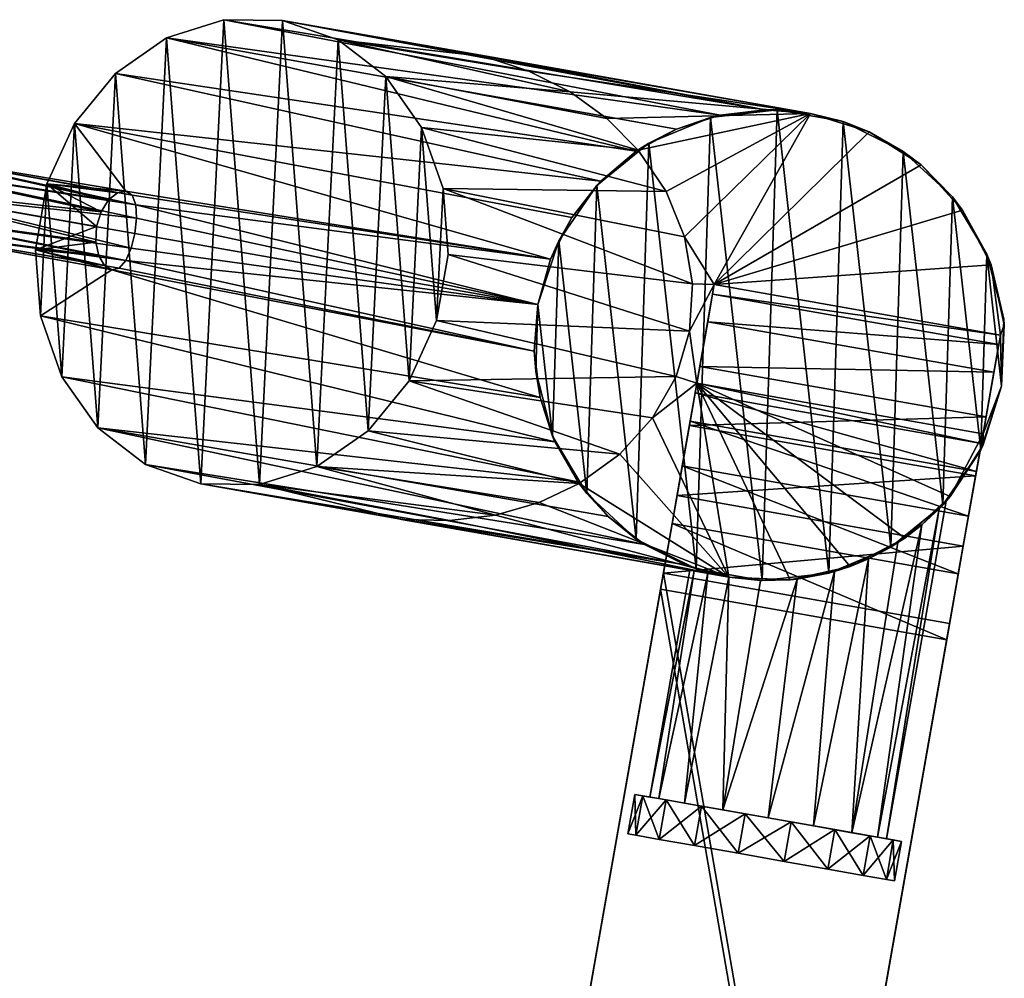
# Model space of a CAD drawing. Header units: metres. Extents: x -786 to -630, y -269 to -21.
# Tile 3 of 3: x -728 to -630, y -145 to -49. Entities that reach past the tile are written whole.
import ezdxf

# ---------------------------------------------------------------- set-up
doc = ezdxf.new("R2010")
doc.units = ezdxf.units.M

msp = doc.modelspace()

# ---------------------------------------------------------------- linework, layer by layer
at = {"layer": 'None'}
for points in [[(-713.242615, -51.009953, 96.052429), (-707.524536, -49.196712, 99.011459), (-658.00531, -58.726612, 3.797301)], [(-707.524536, -49.196712, 99.011459), (-713.242615, -51.009953, 96.052429), (-709.823608, -95.549774, 102.231354)], [(-703.961182, -95.616875, 105.451241), (-707.524536, -49.196712, 99.011459), (-709.823608, -95.549774, 102.231354)], [(-707.524536, -49.196712, 99.011459), (-653.490112, -58.202206, 4.927778), (-658.00531, -58.726612, 3.797301)], [(-707.524536, -49.196712, 99.011459), (-701.662109, -49.263813, 102.231354), (-653.490112, -58.202206, 4.927778)], [(-701.662109, -49.263813, 102.231354), (-707.524536, -49.196712, 99.011459), (-703.961182, -95.616875, 105.451241)], [(-698.243103, -93.803635, 108.410271), (-701.662109, -49.263813, 102.231354), (-703.961182, -95.616875, 105.451241)], [(-701.662109, -49.263813, 102.231354), (-682.983215, -52.557411, 68.154236), (-653.490112, -58.202206, 4.927778)], [(-696.13031, -51.205818, 105.451241), (-681.497925, -52.884735, 69), (-701.662109, -49.263813, 102.231354)], [(-681.497925, -52.884735, 69), (-681.990051, -52.76162, 68.718361), (-701.662109, -49.263813, 102.231354)], [(-701.662109, -49.263813, 102.231354), (-681.990051, -52.76162, 68.718361), (-682.436096, -52.662663, 68.464294)], [(-682.436096, -52.662663, 68.464294), (-682.485229, -52.652493, 68.436386), (-701.662109, -49.263813, 102.231354)], [(-682.485229, -52.652493, 68.436386), (-682.709167, -52.607922, 68.309311), (-701.662109, -49.263813, 102.231354)], [(-701.662109, -49.263813, 102.231354), (-682.709167, -52.607922, 68.309311), (-682.846069, -52.582134, 68.231773)], [(-682.846069, -52.582134, 68.231773), (-682.914612, -52.569641, 68.193008), (-701.662109, -49.263813, 102.231354)], [(-682.914612, -52.569641, 68.193008), (-682.983215, -52.557411, 68.154236), (-701.662109, -49.263813, 102.231354)], [(-696.13031, -51.205818, 105.451241), (-701.662109, -49.263813, 102.231354), (-698.243103, -93.803635, 108.410271)], [(-718.353088, -54.556641, 93.593979), (-713.242615, -51.009953, 96.052429), (-666.371155, -62.338867, 1.821753)], [(-713.242615, -51.009953, 96.052429), (-718.353088, -54.556641, 93.593979), (-715.355408, -93.607765, 99.011459)], [(-709.823608, -95.549774, 102.231354), (-713.242615, -51.009953, 96.052429), (-715.355408, -93.607765, 99.011459)], [(-666.371155, -62.338867, 1.821753), (-713.242615, -51.009953, 96.052429), (-662.353027, -60.118221, 2.748726)], [(-713.242615, -51.009953, 96.052429), (-658.00531, -58.726612, 3.797301), (-662.353027, -60.118221, 2.748726)], [(-693.132629, -90.25695, 110.868721), (-696.13031, -51.205818, 105.451241), (-698.243103, -93.803635, 108.410271)], [(-691.377258, -54.865402, 108.410271), (-672.977844, -56.405735, 69), (-696.13031, -51.205818, 105.451241)], [(-672.977844, -56.405735, 69), (-677.081055, -54.325596, 69), (-696.13031, -51.205818, 105.451241)], [(-696.13031, -51.205818, 105.451241), (-677.081055, -54.325596, 69), (-681.497925, -52.884735, 69)], [(-691.377258, -54.865402, 108.410271), (-696.13031, -51.205818, 105.451241), (-693.132629, -90.25695, 110.868721)], [(-653.490112, -58.202206, 4.927778), (-682.983215, -52.557411, 68.154236), (-648.968628, -58.555092, 6.099398)], [(-682.914612, -52.569508, 68.193008), (-682.983215, -52.557411, 68.154236), (-682.914612, -52.569641, 68.193008)], [(-682.983215, -52.557411, 68.154236), (-682.914612, -52.569508, 68.193008), (-648.968628, -58.555092, 6.099398)], [(-682.846008, -52.581604, 68.231781), (-682.914612, -52.569508, 68.193008), (-682.846069, -52.582134, 68.231773)], [(-682.846069, -52.582134, 68.231773), (-682.914612, -52.569508, 68.193008), (-682.914612, -52.569641, 68.193008)], [(-682.914612, -52.569508, 68.193008), (-682.846008, -52.581604, 68.231781), (-648.968628, -58.555092, 6.099398)], [(-682.708801, -52.605797, 68.309319), (-682.846008, -52.581604, 68.231781), (-682.846069, -52.582134, 68.231773)], [(-682.708801, -52.605797, 68.309319), (-682.846069, -52.582134, 68.231773), (-682.709167, -52.607922, 68.309311)], [(-648.968628, -58.555092, 6.099398), (-682.846008, -52.581604, 68.231781), (-682.708801, -52.605797, 68.309319)], [(-682.483948, -52.645439, 68.436386), (-682.708801, -52.605797, 68.309319), (-682.709167, -52.607922, 68.309311)], [(-682.483948, -52.645439, 68.436386), (-682.709167, -52.607922, 68.309311), (-682.485229, -52.652493, 68.436386)], [(-682.708801, -52.605797, 68.309319), (-682.483948, -52.645439, 68.436386), (-648.968628, -58.555092, 6.099398)], [(-682.434387, -52.654182, 68.464409), (-682.483948, -52.645439, 68.436386), (-682.485229, -52.652493, 68.436386)], [(-682.434387, -52.654182, 68.464409), (-682.485229, -52.652493, 68.436386), (-682.436096, -52.662663, 68.464294)], [(-682.483948, -52.645439, 68.436386), (-682.434387, -52.654182, 68.464409), (-648.968628, -58.555092, 6.099398)], [(-681.985046, -52.73341, 68.718361), (-682.434387, -52.654182, 68.464409), (-682.436096, -52.662663, 68.464294)], [(-681.985046, -52.73341, 68.718361), (-682.436096, -52.662663, 68.464294), (-681.990051, -52.76162, 68.718361)], [(-648.968628, -58.555092, 6.099398), (-682.434387, -52.654182, 68.464409), (-681.985046, -52.73341, 68.718361)], [(-681.497925, -52.884735, 69), (-681.985046, -52.73341, 68.718361), (-681.990051, -52.76162, 68.718361)], [(-681.985046, -52.73341, 68.718361), (-681.497925, -52.884735, 69), (-648.968628, -58.555092, 6.099398)], [(-681.497925, -52.884735, 69), (-648.968628, -58.555092, 69), (-648.968628, -58.555092, 6.099398)], [(-681.497925, -52.884735, 69), (-677.081055, -54.325596, 69), (-648.968628, -58.555092, 69)], [(-722.441956, -59.549438, 91.835274), (-718.353088, -54.556641, 93.593979), (-669.901123, -65.319321, 1.053805)], [(-718.353088, -54.556641, 93.593979), (-722.441956, -59.549438, 91.835274), (-720.108459, -89.948181, 96.052429)], [(-715.355408, -93.607765, 99.011459), (-718.353088, -54.556641, 93.593979), (-720.108459, -89.948181, 96.052429)], [(-669.901123, -65.319321, 1.053805), (-718.353088, -54.556641, 93.593979), (-666.371155, -62.338867, 1.821753)], [(-689.043762, -85.264145, 112.627426), (-691.377258, -54.865402, 108.410271), (-693.132629, -90.25695, 110.868721)], [(-687.788025, -59.946087, 110.868721), (-666.191895, -62.216709, 69), (-691.377258, -54.865402, 108.410271)], [(-666.191895, -62.216709, 69), (-669.311462, -59.062695, 69), (-691.377258, -54.865402, 108.410271)], [(-691.377258, -54.865402, 108.410271), (-669.311462, -59.062695, 69), (-672.977844, -56.405735, 69)], [(-687.788025, -59.946087, 110.868721), (-691.377258, -54.865402, 108.410271), (-689.043762, -85.264145, 112.627426)], [(-677.081055, -54.325596, 69), (-672.977844, -56.405735, 69), (-648.968628, -58.555092, 69)], [(-648.968628, -58.555092, 69), (-672.977844, -56.405735, 69), (-669.311462, -59.062695, 69)], [(-669.311462, -59.062695, 69), (-666.191895, -62.216709, 69), (-648.968628, -58.555092, 69)], [(-666.191895, -62.216709, 69), (-663.387451, -66.360451, 69), (-648.968628, -58.555092, 69)], [(-658.951355, -58.951283), (-665.120789, -61.535465), (-662.353027, -60.118221, 2.748726)], [(-665.120789, -61.535465), (-658.951355, -58.951283), (-660.382141, -104.02475)], [(-648.968628, -58.555092, 69), (-663.387451, -66.360451, 69), (-661.552063, -70.875847, 69)], [(-658.00531, -58.726612, 3.797301), (-658.951355, -58.951283), (-662.353027, -60.118221, 2.748726)], [(-658.582397, -75.645325, 69), (-648.968628, -58.555092, 69), (-661.552063, -70.875847, 69)], [(-660.382141, -104.02475), (-658.951355, -58.951283), (-653.794983, -105.186241)], [(-652.303772, -58.209908), (-658.951355, -58.951283), (-653.490112, -58.202206, 4.927778)], [(-658.951355, -58.951283), (-658.00531, -58.726612, 3.797301), (-653.490112, -58.202206, 4.927778)], [(-658.951355, -58.951283), (-652.303772, -58.209908), (-653.794983, -105.186241)], [(-643.117859, -60.399841, 69), (-648.968628, -58.555092, 69), (-658.582397, -75.645325, 69)], [(-653.794983, -105.186241), (-652.303772, -58.209908), (-647.1474, -104.44487)], [(-652.303772, -58.209908), (-653.490112, -58.202206, 4.927778), (-648.968628, -58.555092, 6.099398)], [(-645.716614, -59.371403), (-652.303772, -58.209908), (-648.968628, -58.555092, 6.099398)], [(-652.303772, -58.209908), (-645.716614, -59.371403), (-647.1474, -104.44487)], [(-648.968628, -58.555092, 6.099398), (-648.968628, -58.555092, 69), (-645.716614, -59.371403)], [(-648.968628, -58.555092, 69), (-643.117859, -60.399841, 69), (-645.716614, -59.371403)], [(-722.441956, -59.549438, 91.835274), (-717.320313, -66.303841, 77.004326), (-725.177979, -65.58387, 90.9188)], [(-722.441956, -59.549438, 91.835274), (-725.177979, -65.58387, 90.9188), (-723.697693, -84.8675, 93.593979)], [(-720.108459, -89.948181, 96.052429), (-722.441956, -59.549438, 91.835274), (-723.697693, -84.8675, 93.593979)], [(-672.794922, -68.955887, 0.478034), (-674.924255, -73.11116, 0.121042), (-722.441956, -59.549438, 91.835274)], [(-674.924255, -73.11116, 0.121042), (-717.320313, -66.303841, 77.004326), (-722.441956, -59.549438, 91.835274)], [(-672.794922, -68.955887, 0.478034), (-722.441956, -59.549438, 91.835274), (-669.901123, -65.319321, 1.053805)], [(-647.1474, -104.44487), (-645.716614, -59.371403), (-640.977966, -101.860687)], [(-645.716614, -59.371403), (-643.117859, -60.399841, 69), (-639.72345, -62.341675)], [(-645.716614, -59.371403), (-639.72345, -62.341675), (-640.977966, -101.860687)], [(-686.307739, -79.229721, 113.5439), (-687.788025, -59.946087, 110.868721), (-689.043762, -85.264145, 112.627426)], [(-685.653381, -66.036263, 112.627426), (-663.387451, -66.360451, 69), (-687.788025, -59.946087, 110.868721)], [(-663.387451, -66.360451, 69), (-666.191895, -62.216709, 69), (-687.788025, -59.946087, 110.868721)], [(-685.653381, -66.036263, 112.627426), (-687.788025, -59.946087, 110.868721), (-686.307739, -79.229721, 113.5439)], [(-662.353027, -60.118221, 2.748726), (-665.120789, -61.535465), (-666.371155, -62.338867, 1.821753)], [(-637.943848, -63.69603, 69), (-643.117859, -60.399841, 69), (-658.582397, -75.645325, 69)], [(-643.117859, -60.399841, 69), (-637.943848, -63.69603, 69), (-639.72345, -62.341675)], [(-665.120789, -61.535465), (-670.312256, -65.753105), (-666.371155, -62.338867, 1.821753)], [(-670.312256, -65.753105), (-665.120789, -61.535465), (-666.375305, -101.054474)], [(-666.375305, -101.054474), (-665.120789, -61.535465), (-660.382141, -104.02475)], [(-741.066956, -62.315292, 65.016991), (-742.277161, -63.577396, 66.764534), (-719.026306, -67.192581, 79.391861)], [(-739.882935, -62.524067, 62.856907), (-741.066956, -62.315292, 65.016991), (-717.320313, -66.303841, 77.004326)], [(-741.066956, -62.315292, 65.016991), (-718.150818, -66.467354, 78.318459), (-717.320313, -66.303841, 77.004326)], [(-718.150818, -66.467354, 78.318459), (-741.066956, -62.315292, 65.016991), (-719.026306, -67.192581, 79.391861)], [(-739.177368, -64.123978, 61.109364), (-739.882935, -62.524067, 62.856907), (-716.317078, -67.670319, 74.449387)], [(-716.317078, -67.670319, 74.449387), (-739.882935, -62.524067, 62.856907), (-716.682922, -66.726051, 75.640785)], [(-739.882935, -62.524067, 62.856907), (-717.320313, -66.303841, 77.004326), (-716.682922, -66.726051, 75.640785)], [(-666.371155, -62.338867, 1.821753), (-670.312256, -65.753105), (-669.901123, -65.319321, 1.053805)], [(-640.977966, -101.860687), (-639.72345, -62.341675), (-635.786499, -97.643044)], [(-639.72345, -62.341675), (-637.943848, -63.69603, 69), (-634.809937, -66.880089)], [(-639.72345, -62.341675), (-634.809937, -66.880089), (-635.786499, -97.643044)], [(-742.277161, -63.577396, 66.764534), (-743.051331, -65.828308, 67.432037), (-719.770203, -68.377495, 80.090179)], [(-719.026306, -67.192581, 79.391861), (-742.277161, -63.577396, 66.764534), (-719.770203, -68.377495, 80.090179)], [(-658.582397, -75.645325, 69), (-633.799316, -68.219032, 69), (-637.943848, -63.69603, 69)], [(-637.943848, -63.69603, 69), (-633.799316, -68.219032, 69), (-634.809937, -66.880089)], [(-739.219727, -66.503914, 60.44186), (-739.177368, -64.123978, 61.109364), (-716.231079, -69.001297, 73.633476)], [(-716.231079, -69.001297, 73.633476), (-739.177368, -64.123978, 61.109364), (-716.317078, -67.670319, 74.449387)], [(-743.093689, -68.208244, 66.764534), (-720.302246, -71.395401, 80.090157), (-743.051331, -65.828308, 67.432037)], [(-720.302246, -71.395401, 80.090157), (-720.225464, -69.853119, 80.332748), (-743.051331, -65.828308, 67.432037)], [(-719.770203, -68.377495, 80.090179), (-743.051331, -65.828308, 67.432037), (-720.225464, -69.853119, 80.332748)], [(-725.177979, -65.58387, 90.9188), (-720.225464, -69.853119, 80.332748), (-726.339478, -72.171043, 90.9188)], [(-725.177979, -65.58387, 90.9188), (-726.339478, -72.171043, 90.9188), (-725.832336, -78.777321, 91.835274)], [(-723.697693, -84.8675, 93.593979), (-725.177979, -65.58387, 90.9188), (-725.832336, -78.777321, 91.835274)], [(-719.026306, -67.192581, 79.391861), (-719.770203, -68.377495, 80.090179), (-725.177979, -65.58387, 90.9188)], [(-719.770203, -68.377495, 80.090179), (-720.225464, -69.853119, 80.332748), (-725.177979, -65.58387, 90.9188)], [(-717.320313, -66.303841, 77.004326), (-718.150818, -66.467354, 78.318459), (-725.177979, -65.58387, 90.9188)], [(-725.177979, -65.58387, 90.9188), (-718.150818, -66.467354, 78.318459), (-719.026306, -67.192581, 79.391861)], [(-670.312256, -65.753105), (-674.105225, -71.262512), (-672.794922, -68.955887, 0.478034)], [(-674.105225, -71.262512), (-670.312256, -65.753105), (-671.288818, -96.51606)], [(-670.312256, -65.753105), (-672.794922, -68.955887, 0.478034), (-669.901123, -65.319321, 1.053805)], [(-671.288818, -96.51606), (-670.312256, -65.753105), (-666.375305, -101.054474)], [(-716.763306, -72.019684, 73.633621), (-739.993896, -68.754822, 61.109364), (-739.219727, -66.503914, 60.44186)], [(-716.394104, -70.528694, 73.342461), (-716.763306, -72.019684, 73.633621), (-739.219727, -66.503914, 60.44186)], [(-716.394104, -70.528694, 73.342461), (-739.219727, -66.503914, 60.44186), (-716.231079, -69.001297, 73.633476)], [(-674.924255, -73.11116, 0.121042), (-716.682922, -66.726051, 75.640785), (-717.320313, -66.303841, 77.004326)], [(-716.317078, -67.670319, 74.449387), (-716.682922, -66.726051, 75.640785), (-674.924255, -73.11116, 0.121042)], [(-685.14624, -72.64254, 113.5439), (-685.653381, -66.036263, 112.627426), (-686.307739, -79.229721, 113.5439)], [(-660.759338, -75.581627, 69), (-685.653381, -66.036263, 112.627426), (-685.14624, -72.64254, 113.5439)], [(-660.759338, -75.581627, 69), (-661.552063, -70.875847, 69), (-685.653381, -66.036263, 112.627426)], [(-661.552063, -70.875847, 69), (-663.387451, -66.360451, 69), (-685.653381, -66.036263, 112.627426)], [(-716.231079, -69.001297, 73.633476), (-716.317078, -67.670319, 74.449387), (-676.192383, -77.61734)], [(-676.192383, -77.61734), (-716.317078, -67.670319, 74.449387), (-674.924255, -73.11116, 0.121042)], [(-635.786499, -97.643044), (-634.809937, -66.880089), (-631.99353, -92.133644)], [(-634.809937, -66.880089), (-633.799316, -68.219032, 69), (-631.374084, -72.618965)], [(-634.809937, -66.880089), (-631.374084, -72.618965), (-631.99353, -92.133644)], [(-742.388123, -69.808151, 65.016991), (-720.008606, -72.763268, 79.391899), (-743.093689, -68.208244, 66.764534)], [(-720.008606, -72.763268, 79.391899), (-720.302246, -71.395401, 80.090157), (-743.093689, -68.208244, 66.764534)], [(-717.299377, -73.241104, 74.449341), (-741.204102, -70.01693, 62.856907), (-739.993896, -68.754822, 61.109364)], [(-716.763306, -72.019684, 73.633621), (-717.299377, -73.241104, 74.449341), (-739.993896, -68.754822, 61.109364)], [(-630.966614, -73.660599, 69), (-633.799316, -68.219032, 69), (-658.582397, -75.645325, 69)], [(-633.799316, -68.219032, 69), (-630.966614, -73.660599, 69), (-631.374084, -72.618965)], [(-716.394104, -70.528694, 73.342461), (-716.231079, -69.001297, 73.633476), (-676.192383, -77.61734)], [(-674.105225, -71.262512), (-674.924255, -73.11116, 0.121042), (-672.794922, -68.955887, 0.478034)], [(-741.204102, -70.01693, 62.856907), (-718.709534, -74.18177, 77.004318), (-742.388123, -69.808151, 65.016991)], [(-718.709534, -74.18177, 77.004318), (-719.433899, -73.744255, 78.318436), (-742.388123, -69.808151, 65.016991)], [(-742.388123, -69.808151, 65.016991), (-719.433899, -73.744255, 78.318436), (-720.008606, -72.763268, 79.391899)], [(-717.299377, -73.241104, 74.449341), (-717.966003, -74.003357, 75.640747), (-741.204102, -70.01693, 62.856907)], [(-717.966003, -74.003357, 75.640747), (-718.709534, -74.18177, 77.004318), (-741.204102, -70.01693, 62.856907)], [(-720.225464, -69.853119, 80.332748), (-720.302246, -71.395401, 80.090157), (-726.339478, -72.171043, 90.9188)], [(-676.192383, -77.61734), (-716.763306, -72.019684, 73.633621), (-716.394104, -70.528694, 73.342461)], [(-726.339478, -72.171043, 90.9188), (-720.302246, -71.395401, 80.090157), (-720.008606, -72.763268, 79.391899)], [(-674.105225, -71.262512), (-676.192383, -77.61734), (-674.924255, -73.11116, 0.121042)], [(-676.192383, -77.61734), (-674.105225, -71.262512), (-674.724731, -90.777184)], [(-674.724731, -90.777184), (-674.105225, -71.262512), (-671.288818, -96.51606)], [(-661.552063, -70.875847, 69), (-660.759338, -75.581627, 69), (-658.582397, -75.645325, 69)], [(-725.832336, -78.777321, 91.835274), (-726.339478, -72.171043, 90.9188), (-718.709534, -74.18177, 77.004318)], [(-718.709534, -74.18177, 77.004318), (-726.339478, -72.171043, 90.9188), (-719.433899, -73.744255, 78.318436)], [(-726.339478, -72.171043, 90.9188), (-720.008606, -72.763268, 79.391899), (-719.433899, -73.744255, 78.318436)], [(-717.299377, -73.241104, 74.449341), (-716.763306, -72.019684, 73.633621), (-676.192383, -77.61734)], [(-661.04126, -80.288895, 69), (-685.14624, -72.64254, 113.5439), (-686.307739, -79.229721, 113.5439)], [(-661.04126, -80.288895, 69), (-660.759338, -75.581627, 69), (-685.14624, -72.64254, 113.5439)], [(-631.99353, -92.133644), (-631.374084, -72.618965), (-629.906372, -85.778809)], [(-631.374084, -72.618965), (-630.966614, -73.660599, 69), (-629.694153, -79.093376)], [(-631.374084, -72.618965), (-629.694153, -79.093376), (-629.906372, -85.778809)], [(-717.966003, -74.003357, 75.640747), (-717.299377, -73.241104, 74.449341), (-676.541992, -82.285423, 0.121022)], [(-676.541992, -82.285423, 0.121022), (-717.299377, -73.241104, 74.449341), (-676.192383, -77.61734)], [(-630.022949, -80.681122, 69), (-630.966614, -73.660599, 69), (-658.582397, -75.645325, 69)], [(-630.966614, -73.660599, 69), (-629.638794, -79.649918, 69), (-629.694153, -79.093376)], [(-630.022949, -80.681122, 69), (-629.638794, -79.649918, 69), (-630.966614, -73.660599, 69)], [(-675.962219, -86.918434, 0.478032), (-725.832336, -78.777321, 91.835274), (-718.709534, -74.18177, 77.004318)], [(-718.709534, -74.18177, 77.004318), (-717.966003, -74.003357, 75.640747), (-676.541992, -82.285423, 0.121022)], [(-676.541992, -82.285423, 0.121022), (-675.962219, -86.918434, 0.478032), (-718.709534, -74.18177, 77.004318)], [(-660.759338, -75.581627, 69), (-661.04126, -80.288895, 69), (-658.582397, -75.645325, 69)], [(-658.582397, -75.645325, 69), (-661.04126, -80.288895, 69), (-660.318848, -85.493401, 69)], [(-658.748413, -76.586891, 181.975357), (-658.582397, -75.645325, 173.850555), (-660.318848, -85.493401, 173.850555)], [(-660.318848, -85.493401, 173.850555), (-658.582397, -75.645325, 173.850555), (-660.318848, -85.493401, 69)], [(-658.582397, -75.645325, 173.850555), (-658.582397, -75.645325, 69), (-660.318848, -85.493401, 69)], [(-630.022949, -80.681122, 173.850555), (-658.582397, -75.645325, 173.850555), (-658.748413, -76.586891, 181.975357)], [(-630.022949, -80.681122, 173.850555), (-630.022949, -80.681122, 69), (-658.582397, -75.645325, 173.850555)], [(-630.022949, -80.681122, 69), (-658.582397, -75.645325, 69), (-658.582397, -75.645325, 173.850555)], [(-659.237427, -79.360161, 189.656281), (-658.748413, -76.586891, 181.975357), (-660.489319, -86.459923, 180.786575)], [(-660.489319, -86.459923, 180.786575), (-658.748413, -76.586891, 181.975357), (-660.318848, -85.493401, 173.850555)], [(-630.188965, -81.622688, 181.975357), (-658.748413, -76.586891, 181.975357), (-659.237427, -79.360161, 189.656281)], [(-630.188965, -81.622688, 181.975357), (-630.022949, -80.681122, 173.850555), (-658.748413, -76.586891, 181.975357)], [(-676.192383, -77.61734), (-676.404602, -84.302773), (-676.541992, -82.285423, 0.121022)], [(-676.404602, -84.302773), (-676.192383, -77.61734), (-674.724731, -90.777184)], [(-723.697693, -84.8675, 93.593979), (-725.832336, -78.777321, 91.835274), (-674.486633, -91.325378, 1.053825)], [(-725.832336, -78.777321, 91.835274), (-675.962219, -86.918434, 0.478032), (-674.486633, -91.325378, 1.053825)], [(-662.386353, -84.808685, 69), (-686.307739, -79.229721, 113.5439), (-689.043762, -85.264145, 112.627426)], [(-662.386353, -84.808685, 69), (-661.04126, -80.288895, 69), (-686.307739, -79.229721, 113.5439)], [(-660.022705, -83.813614, 196.473679), (-659.237427, -79.360161, 189.656281), (-660.987183, -89.283607, 187.178024)], [(-660.987183, -89.283607, 187.178024), (-659.237427, -79.360161, 189.656281), (-660.489319, -86.459923, 180.786575)], [(-630.677979, -84.395958, 189.656281), (-659.237427, -79.360161, 189.656281), (-660.022705, -83.813614, 196.473679)], [(-630.677979, -84.395958, 189.656281), (-630.188965, -81.622688, 181.975357), (-659.237427, -79.360161, 189.656281)], [(-629.694153, -79.093376), (-629.638794, -79.649918, 69), (-629.906372, -85.778809)], [(-661.04126, -80.288895, 69), (-662.386353, -84.808685, 69), (-660.318848, -85.493401, 69)], [(-629.906372, -85.778809, 69), (-629.638794, -79.649918, 69), (-630.022949, -80.681122, 69)], [(-629.638794, -79.649918, 69), (-629.906372, -85.778809, 69), (-629.906372, -85.778809)], [(-631.75946, -90.529198, 173.850555), (-630.022949, -80.681122, 173.850555), (-630.188965, -81.622688, 181.975357)], [(-631.75946, -90.529198, 173.850555), (-631.75946, -90.529198, 69), (-630.022949, -80.681122, 173.850555)], [(-631.75946, -90.529198, 69), (-630.022949, -80.681122, 69), (-630.022949, -80.681122, 173.850555)], [(-631.75946, -90.529198, 69), (-629.906372, -85.778809, 69), (-630.022949, -80.681122, 69)], [(-676.404602, -84.302773), (-675.962219, -86.918434, 0.478032), (-676.541992, -82.285423, 0.121022)], [(-631.929871, -91.49572, 180.786575), (-630.188965, -81.622688, 181.975357), (-630.677979, -84.395958, 189.656281)], [(-631.929871, -91.49572, 180.786575), (-631.75946, -90.529198, 173.850555), (-630.188965, -81.622688, 181.975357)], [(-676.404602, -84.302773), (-674.724731, -90.777184), (-675.962219, -86.918434, 0.478032)], [(-661.061279, -89.703941, 202.055069), (-660.022705, -83.813614, 196.473679), (-661.773438, -93.742752, 192.523071)], [(-661.773438, -93.742752, 192.523071), (-660.022705, -83.813614, 196.473679), (-660.987183, -89.283607, 187.178024)], [(-631.463257, -88.849411, 196.473679), (-660.022705, -83.813614, 196.473679), (-661.061279, -89.703941, 202.055069)], [(-631.463257, -88.849411, 196.473679), (-630.677979, -84.395958, 189.656281), (-660.022705, -83.813614, 196.473679)], [(-632.427734, -94.319405, 187.178024), (-630.677979, -84.395958, 189.656281), (-631.463257, -88.849411, 196.473679)], [(-632.427734, -94.319405, 187.178024), (-631.929871, -91.49572, 180.786575), (-630.677979, -84.395958, 189.656281)], [(-720.108459, -89.948181, 96.052429), (-723.697693, -84.8675, 93.593979), (-672.188904, -95.333351, 1.821763)], [(-723.697693, -84.8675, 93.593979), (-674.486633, -91.325378, 1.053825), (-672.188904, -95.333351, 1.821763)], [(-689.043762, -85.264145, 112.627426), (-693.132629, -90.25695, 110.868721), (-668.009766, -92.574898, 69)], [(-664.740723, -88.959564, 69), (-662.386353, -84.808685, 69), (-689.043762, -85.264145, 112.627426)], [(-664.740723, -88.959564, 69), (-689.043762, -85.264145, 112.627426), (-668.009766, -92.574898, 69)], [(-660.318848, -85.493401, 69), (-662.386353, -84.808685, 69), (-664.740723, -88.959564, 69)], [(-660.318848, -85.493401, 69), (-664.740723, -88.959564, 69), (-657.130127, -104.841057, 69)], [(-632.427734, -94.319405, 187.178024), (-660.987183, -89.283607, 187.178024), (-660.489319, -86.459923, 180.786575)], [(-631.929871, -91.49572, 180.786575), (-660.489319, -86.459923, 180.786575), (-660.318848, -85.493401, 173.850555)], [(-631.929871, -91.49572, 180.786575), (-632.427734, -94.319405, 187.178024), (-660.489319, -86.459923, 180.786575)], [(-631.75946, -90.529198, 173.850555), (-631.929871, -91.49572, 180.786575), (-660.318848, -85.493401, 173.850555)], [(-631.75946, -90.529198, 173.850555), (-660.318848, -85.493401, 173.850555), (-631.75946, -90.529198, 69)], [(-660.318848, -85.493401, 173.850555), (-660.318848, -85.493401, 69), (-631.75946, -90.529198, 69)], [(-651.001221, -105.10865, 69), (-660.318848, -85.493401, 69), (-657.130127, -104.841057, 69)], [(-651.001221, -105.10865, 69), (-645.011902, -103.780853, 69), (-660.318848, -85.493401, 69)], [(-645.011902, -103.780853, 69), (-639.570313, -100.948151, 69), (-660.318848, -85.493401, 69)], [(-660.318848, -85.493401, 69), (-639.570313, -100.948151, 69), (-635.047363, -96.803581, 69)], [(-660.318848, -85.493401, 69), (-635.047363, -96.803581, 69), (-631.75946, -90.529198, 69)], [(-631.99353, -92.133644), (-629.906372, -85.778809), (-631.75116, -91.629608, 69)], [(-631.75946, -90.529198, 69), (-631.75116, -91.629608, 69), (-629.906372, -85.778809, 69)], [(-631.75116, -91.629608, 69), (-629.906372, -85.778809), (-629.906372, -85.778809, 69)], [(-674.724731, -90.777184), (-674.486633, -91.325378, 1.053825), (-675.962219, -86.918434, 0.478032)], [(-657.130127, -104.841057, 69), (-664.740723, -88.959564, 69), (-668.009766, -92.574898, 69)], [(-633.21405, -98.778549, 192.523071), (-661.773438, -93.742752, 192.523071), (-660.987183, -89.283607, 187.178024)], [(-632.501892, -94.739738, 202.055069), (-631.463257, -88.849411, 196.473679), (-661.061279, -89.703941, 202.055069)], [(-632.427734, -94.319405, 187.178024), (-633.21405, -98.778549, 192.523071), (-660.987183, -89.283607, 187.178024)], [(-633.21405, -98.778549, 192.523071), (-631.463257, -88.849411, 196.473679), (-632.501892, -94.739738, 202.055069)], [(-633.21405, -98.778549, 192.523071), (-632.427734, -94.319405, 187.178024), (-631.463257, -88.849411, 196.473679)], [(-715.355408, -93.607765, 99.011459), (-720.108459, -89.948181, 96.052429), (-665.563171, -101.589134, 3.7973)], [(-665.563171, -101.589134, 3.7973), (-720.108459, -89.948181, 96.052429), (-669.172668, -98.794418, 2.748727)], [(-720.108459, -89.948181, 96.052429), (-672.188904, -95.333351, 1.821763), (-669.172668, -98.794418, 2.748727)], [(-693.132629, -90.25695, 110.868721), (-698.243103, -93.803635, 108.410271), (-672.062317, -95.50956, 69)], [(-668.009766, -92.574898, 69), (-693.132629, -90.25695, 110.868721), (-672.062317, -95.50956, 69)], [(-662.29657, -96.709328, 206.095535), (-661.061279, -89.703941, 202.055069), (-662.786377, -99.487244, 196.402039)], [(-662.786377, -99.487244, 196.402039), (-661.061279, -89.703941, 202.055069), (-661.773438, -93.742752, 192.523071)], [(-632.501892, -94.739738, 202.055069), (-661.061279, -89.703941, 202.055069), (-662.29657, -96.709328, 206.095535)], [(-674.486633, -91.325378, 1.053825), (-674.724731, -90.777184), (-672.188904, -95.333351, 1.821763)], [(-674.724731, -90.777184), (-671.288818, -96.51606), (-672.188904, -95.333351, 1.821763)], [(-635.047363, -96.803581, 69), (-631.75116, -91.629608, 69), (-631.75946, -90.529198, 69)], [(-635.786499, -97.643044), (-631.99353, -92.133644), (-635.047363, -96.803581, 69)], [(-635.047363, -96.803581, 69), (-631.99353, -92.133644), (-631.75116, -91.629608, 69)], [(-668.009766, -92.574898, 69), (-672.062317, -95.50956, 69), (-657.130127, -104.841057, 69)], [(-661.499634, -103.626228, 4.927778), (-709.823608, -95.549774, 102.231354), (-715.355408, -93.607765, 99.011459)], [(-661.499634, -103.626228, 4.927778), (-715.355408, -93.607765, 99.011459), (-665.563171, -101.589134, 3.7973)], [(-698.243103, -93.803635, 108.410271), (-703.961182, -95.616875, 105.451241), (-680.428528, -98.649567, 69)], [(-672.062317, -95.50956, 69), (-698.243103, -93.803635, 108.410271), (-676.073425, -97.406776, 69)], [(-698.243103, -93.803635, 108.410271), (-680.428528, -98.649567, 69), (-676.073425, -97.406776, 69)], [(-634.226929, -104.523041, 196.402039), (-662.786377, -99.487244, 196.402039), (-661.773438, -93.742752, 192.523071)], [(-633.21405, -98.778549, 192.523071), (-634.226929, -104.523041, 196.402039), (-661.773438, -93.742752, 192.523071)], [(-633.737122, -101.745125, 206.095535), (-632.501892, -94.739738, 202.055069), (-662.29657, -96.709328, 206.095535)], [(-634.226929, -104.523041, 196.402039), (-632.501892, -94.739738, 202.055069), (-633.737122, -101.745125, 206.095535)], [(-634.226929, -104.523041, 196.402039), (-633.21405, -98.778549, 192.523071), (-632.501892, -94.739738, 202.055069)], [(-691.144653, -98.843376, 68.154236), (-709.823608, -95.549774, 102.231354), (-661.499634, -103.626228, 4.927778)], [(-703.961182, -95.616875, 105.451241), (-709.823608, -95.549774, 102.231354), (-689.648193, -99.107239, 69)], [(-689.648193, -99.107239, 69), (-709.823608, -95.549774, 102.231354), (-690.144287, -98.990837, 68.716827)], [(-709.823608, -95.549774, 102.231354), (-690.645569, -98.924149, 68.435616), (-690.144287, -98.990837, 68.716827)], [(-709.823608, -95.549774, 102.231354), (-691.144653, -98.843376, 68.154236), (-690.645569, -98.924149, 68.435616)], [(-703.961182, -95.616875, 105.451241), (-684.996826, -99.2006, 69), (-680.428528, -98.649567, 69)], [(-684.996826, -99.2006, 69), (-703.961182, -95.616875, 105.451241), (-689.648193, -99.107239, 69)], [(-672.062317, -95.50956, 69), (-676.073425, -97.406776, 69), (-657.130127, -104.841057, 69)], [(-672.188904, -95.333351, 1.821763), (-671.288818, -96.51606), (-669.172668, -98.794418, 2.748727)], [(-671.288818, -96.51606), (-666.375305, -101.054474), (-669.172668, -98.794418, 2.748727)], [(-663.660889, -104.447044, 208.374344), (-662.29657, -96.709328, 206.095535), (-663.946411, -106.066063, 198.510406)], [(-663.946411, -106.066063, 198.510406), (-662.29657, -96.709328, 206.095535), (-662.786377, -99.487244, 196.402039)], [(-633.737122, -101.745125, 206.095535), (-662.29657, -96.709328, 206.095535), (-663.660889, -104.447044, 208.374344)], [(-636.147522, -98.02523, 42.655502), (-641.390076, -130.971268, 39.038391), (-635.447205, -97.267761, 39.038391)], [(-636.147522, -98.025253, 35.421261), (-635.447205, -97.267761, 39.038391), (-641.390076, -130.971268, 39.038391)], [(-639.570313, -100.948151, 69), (-637.865601, -99.634125, 45.627266), (-635.047363, -96.803581, 69)], [(-637.865601, -99.634125, 45.627266), (-636.147522, -98.02523, 42.655502), (-635.047363, -96.803581, 69)], [(-635.047363, -96.803581, 69), (-636.147522, -98.02523, 42.655502), (-635.447205, -97.267761, 39.038391)], [(-635.786499, -97.643044), (-635.447205, -97.267761, 39.038391), (-636.147522, -98.025253, 35.421261)], [(-635.447205, -97.267761, 39.038391), (-635.786499, -97.643044), (-635.047363, -96.803581, 69)], [(-657.130127, -104.841057, 69), (-676.073425, -97.406776, 69), (-680.428528, -98.649567, 69)], [(-637.865601, -99.634125, 45.627266), (-642.289612, -130.812653, 43.630592), (-636.147522, -98.02523, 42.655502)], [(-642.289612, -130.812653, 43.630592), (-641.390076, -130.971268, 39.038391), (-636.147522, -98.02523, 42.655502)], [(-637.865479, -99.634003, 32.449406), (-636.147522, -98.025253, 35.421261), (-642.289612, -130.812653, 34.44619)], [(-642.289612, -130.812653, 34.44619), (-636.147522, -98.025253, 35.421261), (-641.390076, -130.971268, 39.038391)], [(-640.977966, -101.860687), (-635.786499, -97.643044), (-637.865479, -99.634003, 32.449406)], [(-637.865479, -99.634003, 32.449406), (-635.786499, -97.643044), (-636.147522, -98.025253, 35.421261)], [(-657.130127, -104.841057, 6.099398), (-691.144653, -98.843376, 68.154236), (-661.499634, -103.626228, 4.927778)], [(-690.200012, -99.009941, 68.688133), (-691.144653, -98.843376, 68.154236), (-660.574829, -104.233665, 42.342236)], [(-660.574829, -104.233665, 42.342236), (-691.144653, -98.843376, 68.154236), (-661.031555, -104.15313, 39.038391)], [(-691.144653, -98.843376, 68.154236), (-660.574829, -104.233665, 35.73455), (-661.031555, -104.15313, 39.038391)], [(-691.144653, -98.843376, 68.154236), (-657.130127, -104.841057, 6.099398), (-660.574829, -104.233665, 35.73455)], [(-690.645569, -98.924149, 68.435616), (-691.144653, -98.843376, 68.154236), (-690.200012, -99.009941, 68.688133)], [(-690.144287, -98.990837, 68.716827), (-690.645569, -98.924149, 68.435616), (-689.924133, -99.058594, 68.84407)], [(-689.924133, -99.058594, 68.84407), (-690.645569, -98.924149, 68.435616), (-690.200012, -99.009941, 68.688133)], [(-689.924133, -99.058594, 68.84407), (-690.200012, -99.009941, 68.688133), (-660.574829, -104.233665, 42.342236)], [(-689.648193, -99.107239, 69), (-690.144287, -98.990837, 68.716827), (-689.717163, -99.095078, 68.961014)], [(-690.144287, -98.990837, 68.716827), (-689.786133, -99.082916, 68.922035), (-689.717163, -99.095078, 68.961014)], [(-689.786133, -99.082916, 68.922035), (-690.144287, -98.990837, 68.716827), (-689.924133, -99.058594, 68.84407)], [(-660.574829, -104.233665, 42.342236), (-689.786133, -99.082916, 68.922035), (-689.924133, -99.058594, 68.84407)], [(-689.717163, -99.095078, 68.961014), (-689.786133, -99.082916, 68.922035), (-660.574829, -104.233665, 42.342236)], [(-689.648193, -99.107239, 69), (-689.717163, -99.095078, 68.961014), (-660.574829, -104.233665, 42.342236)], [(-689.648193, -99.107239, 69), (-660.574829, -104.233665, 42.342236), (-657.130127, -104.841057, 69)], [(-684.996826, -99.2006, 69), (-689.648193, -99.107239, 69), (-657.130127, -104.841057, 69)], [(-680.428528, -98.649567, 69), (-684.996826, -99.2006, 69), (-657.130127, -104.841057, 69)], [(-669.172668, -98.794418, 2.748727), (-666.375305, -101.054474), (-665.563171, -101.589134, 3.7973)], [(-635.386963, -111.10186, 198.510406), (-663.946411, -106.066063, 198.510406), (-662.786377, -99.487244, 196.402039)], [(-634.226929, -104.523041, 196.402039), (-635.386963, -111.10186, 198.510406), (-662.786377, -99.487244, 196.402039)], [(-644.851379, -130.360947, 30.553112), (-640.249329, -101.406136, 30.084673), (-637.865479, -99.634003, 32.449406)], [(-644.851379, -130.360947, 30.553112), (-637.865479, -99.634003, 32.449406), (-642.289612, -130.812653, 34.44619)], [(-640.249329, -101.406174, 47.992081), (-644.851379, -130.360947, 47.523674), (-637.865601, -99.634125, 45.627266)], [(-644.851379, -130.360947, 47.523674), (-642.289612, -130.812653, 43.630592), (-637.865601, -99.634125, 45.627266)], [(-640.249329, -101.406136, 30.084673), (-640.977966, -101.860687), (-637.865479, -99.634003, 32.449406)], [(-640.249329, -101.406174, 47.992081), (-637.865601, -99.634125, 45.627266), (-639.570313, -100.948151, 69)], [(-666.375305, -101.054474), (-660.382141, -104.02475), (-665.563171, -101.589134, 3.7973)], [(-639.570313, -100.948151, 69), (-645.011902, -103.780853, 69), (-643.187256, -103.028549, 49.765862)], [(-643.187256, -103.028549, 49.765862), (-640.249329, -101.406174, 47.992081), (-639.570313, -100.948151, 69)], [(-665.563171, -101.589134, 3.7973), (-660.382141, -104.02475), (-661.499634, -103.626228, 4.927778)], [(-635.101501, -109.482841, 208.374344), (-633.737122, -101.745125, 206.095535), (-663.660889, -104.447044, 208.374344)], [(-647.1474, -104.44487), (-640.977966, -101.860687), (-643.187317, -103.028542, 28.310837)], [(-643.187317, -103.028542, 28.310837), (-640.249329, -101.406136, 30.084673), (-644.851379, -130.360947, 30.553112)], [(-644.851379, -130.360947, 47.523674), (-640.249329, -101.406174, 47.992081), (-643.187256, -103.028549, 49.765862)], [(-640.977966, -101.860687), (-640.249329, -101.406136, 30.084673), (-643.187317, -103.028542, 28.310837)], [(-633.737122, -101.745125, 206.095535), (-635.101501, -109.482841, 208.374344), (-635.386963, -111.10186, 198.510406)], [(-635.386963, -111.10186, 198.510406), (-634.226929, -104.523041, 196.402039), (-633.737122, -101.745125, 206.095535)], [(-646.600647, -104.295967, 27.248592), (-643.187317, -103.028542, 28.310837), (-648.685303, -129.684921, 27.951838)], [(-648.685303, -129.684921, 27.951838), (-643.187317, -103.028542, 28.310837), (-644.851379, -130.360947, 30.553112)], [(-648.685303, -129.684921, 50.124947), (-643.187256, -103.028549, 49.765862), (-646.600586, -104.295944, 50.82814)], [(-648.685303, -129.684921, 50.124947), (-644.851379, -130.360947, 47.523674), (-643.187256, -103.028549, 49.765862)], [(-647.1474, -104.44487), (-643.187317, -103.028542, 28.310837), (-646.600647, -104.295967, 27.248592)], [(-645.011902, -103.780853, 69), (-646.600586, -104.295944, 50.82814), (-643.187256, -103.028549, 49.765862)], [(-661.031555, -104.15313, 39.038391), (-665.025452, -126.803711, 39.038391), (-660.574829, -104.233665, 42.342236)], [(-661.031555, -104.15313, 39.038391), (-660.574829, -104.233665, 35.73455), (-665.025452, -126.803711, 39.038391)], [(-660.382141, -104.02475), (-657.130127, -104.841057, 6.099398), (-661.499634, -103.626228, 4.927778)], [(-660.382141, -104.02475), (-653.794983, -105.186241), (-657.130127, -104.841057, 6.099398)], [(-645.011902, -103.780853, 69), (-651.001221, -105.10865, 69), (-646.600586, -104.295944, 50.82814)], [(-677.634216, -183.693466, 221.785828), (-663.660889, -104.447044, 208.374344), (-663.946411, -106.066063, 198.510406)], [(-663.660889, -104.447044, 208.374344), (-677.634216, -183.693466, 221.785828), (-649.074768, -188.729263, 221.785828)], [(-665.025452, -126.803711, 39.038391), (-664.125854, -126.962326, 43.630592), (-660.574829, -104.233665, 42.342236)], [(-660.574829, -104.233665, 35.73455), (-664.125854, -126.962326, 34.44619), (-665.025452, -126.803711, 39.038391)], [(-660.574829, -104.233665, 42.342236), (-664.125854, -126.962326, 43.630592), (-659.239929, -104.46904, 45.390705)], [(-660.574829, -104.233665, 35.73455), (-659.239929, -104.46904, 32.686081), (-664.125854, -126.962326, 34.44619)], [(-664.125854, -126.962326, 43.630592), (-661.564148, -127.414032, 47.523674), (-659.239929, -104.46904, 45.390705)], [(-659.239929, -104.46904, 32.686081), (-661.564148, -127.414032, 30.553112), (-664.125854, -126.962326, 34.44619)], [(-635.101501, -109.482841, 208.374344), (-663.660889, -104.447044, 208.374344), (-649.074768, -188.729263, 221.785828)], [(-659.239929, -104.46904, 45.390705), (-661.564148, -127.414032, 47.523674), (-657.130127, -104.841057, 47.948177)], [(-659.239929, -104.46904, 32.686081), (-657.130127, -104.841057, 30.128609), (-661.564148, -127.414032, 30.553112)], [(-661.564148, -127.414032, 47.523674), (-657.730164, -128.090057, 50.124947), (-657.130127, -104.841057, 47.948177)], [(-657.130127, -104.841057, 30.128609), (-657.730164, -128.090057, 27.951838), (-661.564148, -127.414032, 30.553112)], [(-660.574829, -104.233665, 42.342236), (-659.239929, -104.46904, 45.390705), (-657.130127, -104.841057, 69)], [(-657.130127, -104.841057, 6.099398), (-659.239929, -104.46904, 32.686081), (-660.574829, -104.233665, 35.73455)], [(-657.130127, -104.841057, 69), (-659.239929, -104.46904, 45.390705), (-657.130127, -104.841057, 47.948177)], [(-657.130127, -104.841057, 6.099398), (-657.130127, -104.841057, 30.128609), (-659.239929, -104.46904, 32.686081)], [(-657.130127, -104.841057, 47.948177), (-657.730164, -128.090057, 50.124947), (-653.970825, -105.179977, 50.006496)], [(-657.130127, -104.841057, 30.128609), (-653.970703, -105.179962, 28.070282), (-657.730164, -128.090057, 27.951838)], [(-657.730164, -128.090057, 50.124947), (-650.312866, -105.038094, 50.968712), (-653.970825, -105.179977, 50.006496)], [(-657.730164, -128.090057, 50.124947), (-653.207764, -128.887482, 51.038391), (-650.312866, -105.038094, 50.968712)], [(-653.970703, -105.179962, 28.070282), (-650.312744, -105.0382, 27.107964), (-657.730164, -128.090057, 27.951838)], [(-657.730164, -128.090057, 27.951838), (-650.312744, -105.0382, 27.107964), (-653.207764, -128.887482, 27.038393)], [(-653.794983, -105.186241), (-653.970703, -105.179962, 28.070282), (-657.130127, -104.841057, 6.099398)], [(-657.130127, -104.841057, 6.099398), (-653.970703, -105.179962, 28.070282), (-657.130127, -104.841057, 30.128609)], [(-651.001221, -105.10865, 69), (-657.130127, -104.841057, 69), (-653.970825, -105.179977, 50.006496)], [(-653.970825, -105.179977, 50.006496), (-657.130127, -104.841057, 69), (-657.130127, -104.841057, 47.948177)], [(-650.312866, -105.038094, 50.968712), (-651.001221, -105.10865, 69), (-653.970825, -105.179977, 50.006496)], [(-653.970703, -105.179962, 28.070282), (-653.794983, -105.186241), (-650.312744, -105.0382, 27.107964)], [(-653.794983, -105.186241), (-647.1474, -104.44487), (-650.312744, -105.0382, 27.107964)], [(-653.207764, -128.887482, 51.038391), (-646.600586, -104.295944, 50.82814), (-650.312866, -105.038094, 50.968712)], [(-653.207764, -128.887482, 51.038391), (-648.685303, -129.684921, 50.124947), (-646.600586, -104.295944, 50.82814)], [(-650.312744, -105.0382, 27.107964), (-646.600647, -104.295967, 27.248592), (-653.207764, -128.887482, 27.038393)], [(-653.207764, -128.887482, 27.038393), (-646.600647, -104.295967, 27.248592), (-648.685303, -129.684921, 27.951838)], [(-651.001221, -105.10865, 69), (-650.312866, -105.038094, 50.968712), (-646.600586, -104.295944, 50.82814)], [(-650.312744, -105.0382, 27.107964), (-647.1474, -104.44487), (-646.600647, -104.295967, 27.248592)], [(-663.946411, -106.066063, 198.510406), (-677.919678, -185.312485, 211.92189), (-677.634216, -183.693466, 221.785828)], [(-649.360229, -190.348282, 211.92189), (-677.919678, -185.312485, 211.92189), (-663.946411, -106.066063, 198.510406)], [(-635.386963, -111.10186, 198.510406), (-649.360229, -190.348282, 211.92189), (-663.946411, -106.066063, 198.510406)], [(-635.101501, -109.482841, 208.374344), (-649.074768, -188.729263, 221.785828), (-635.386963, -111.10186, 198.510406)], [(-635.386963, -111.10186, 198.510406), (-649.074768, -188.729263, 221.785828), (-649.360229, -190.348282, 211.92189)], [(-666.502625, -126.543236, 39.038391), (-665.700867, -126.684616, 34.42112), (-667.197266, -130.482468, 39.038391)], [(-667.197266, -130.482468, 39.038391), (-666.395447, -130.62384, 43.655663), (-666.502625, -126.543236, 39.038391)], [(-665.700867, -126.684616, 34.42112), (-666.395447, -130.62384, 34.42112), (-667.197266, -130.482468, 39.038391)], [(-666.395447, -130.62384, 43.655663), (-665.700867, -126.684616, 43.655663), (-666.502625, -126.543236, 39.038391)], [(-665.700867, -126.684616, 34.42112), (-666.502625, -126.543236, 39.038391), (-665.025452, -126.803711, 39.038391)], [(-666.502625, -126.543236, 39.038391), (-665.700867, -126.684616, 43.655663), (-665.025452, -126.803711, 39.038391)], [(-665.700867, -126.684616, 34.42112), (-663.392212, -127.09169, 30.36076), (-666.395447, -130.62384, 34.42112)], [(-666.395447, -130.62384, 43.655663), (-664.086853, -131.030914, 47.716026), (-665.700867, -126.684616, 43.655663)], [(-664.086853, -131.030914, 47.716026), (-663.392212, -127.09169, 47.716026), (-665.700867, -126.684616, 43.655663)], [(-665.025452, -126.803711, 39.038391), (-665.700867, -126.684616, 43.655663), (-664.125854, -126.962326, 43.630592)], [(-665.700867, -126.684616, 43.655663), (-663.392212, -127.09169, 47.716026), (-664.125854, -126.962326, 43.630592)], [(-663.392212, -127.09169, 30.36076), (-665.700867, -126.684616, 34.42112), (-664.125854, -126.962326, 34.44619)], [(-664.125854, -126.962326, 34.44619), (-665.700867, -126.684616, 34.42112), (-665.025452, -126.803711, 39.038391)], [(-663.392212, -127.09169, 30.36076), (-664.086853, -131.030914, 30.36076), (-666.395447, -130.62384, 34.42112)], [(-664.125854, -126.962326, 43.630592), (-663.392212, -127.09169, 47.716026), (-661.564148, -127.414032, 47.523674)], [(-661.564148, -127.414032, 30.553112), (-663.392212, -127.09169, 30.36076), (-664.125854, -126.962326, 34.44619)], [(-663.392212, -127.09169, 30.36076), (-659.855225, -127.715363, 27.34705), (-664.086853, -131.030914, 30.36076)], [(-664.086853, -131.030914, 47.716026), (-660.549805, -131.654587, 50.729736), (-663.392212, -127.09169, 47.716026)], [(-659.855225, -127.715363, 27.34705), (-660.549805, -131.654587, 27.34705), (-664.086853, -131.030914, 30.36076)], [(-660.549805, -131.654587, 50.729736), (-659.855225, -127.715363, 50.729736), (-663.392212, -127.09169, 47.716026)], [(-663.392212, -127.09169, 47.716026), (-659.855225, -127.715363, 50.729736), (-661.564148, -127.414032, 47.523674)], [(-659.855225, -127.715363, 27.34705), (-663.392212, -127.09169, 30.36076), (-661.564148, -127.414032, 30.553112)], [(-661.564148, -127.414032, 47.523674), (-659.855225, -127.715363, 50.729736), (-657.730164, -128.090057, 50.124947)], [(-657.730164, -128.090057, 27.951838), (-659.855225, -127.715363, 27.34705), (-661.564148, -127.414032, 30.553112)], [(-659.855225, -127.715363, 27.34705), (-655.516357, -128.480408, 25.743488), (-660.549805, -131.654587, 27.34705)], [(-660.549805, -131.654587, 50.729736), (-656.210999, -132.419647, 52.333298), (-659.855225, -127.715363, 50.729736)], [(-656.210999, -132.419647, 52.333298), (-655.516357, -128.480408, 52.333298), (-659.855225, -127.715363, 50.729736)], [(-659.855225, -127.715363, 50.729736), (-655.516357, -128.480408, 52.333298), (-657.730164, -128.090057, 50.124947)], [(-655.516357, -128.480408, 25.743488), (-659.855225, -127.715363, 27.34705), (-657.730164, -128.090057, 27.951838)], [(-655.516357, -128.480408, 25.743488), (-656.210999, -132.419647, 25.743488), (-660.549805, -131.654587, 27.34705)], [(-657.730164, -128.090057, 50.124947), (-655.516357, -128.480408, 52.333298), (-653.207764, -128.887482, 51.038391)], [(-653.207764, -128.887482, 27.038393), (-655.516357, -128.480408, 25.743488), (-657.730164, -128.090057, 27.951838)], [(-655.516357, -128.480408, 25.743488), (-650.899109, -129.294556, 25.743488), (-656.210999, -132.419647, 25.743488)], [(-656.210999, -132.419647, 52.333298), (-651.593689, -133.233795, 52.333298), (-655.516357, -128.480408, 52.333298)], [(-651.593689, -133.233795, 52.333298), (-650.899109, -129.294556, 52.333298), (-655.516357, -128.480408, 52.333298)], [(-655.516357, -128.480408, 52.333298), (-650.899109, -129.294556, 52.333298), (-653.207764, -128.887482, 51.038391)], [(-650.899109, -129.294556, 25.743488), (-655.516357, -128.480408, 25.743488), (-653.207764, -128.887482, 27.038393)], [(-650.899109, -129.294556, 25.743488), (-651.593689, -133.233795, 25.743488), (-656.210999, -132.419647, 25.743488)], [(-653.207764, -128.887482, 51.038391), (-650.899109, -129.294556, 52.333298), (-648.685303, -129.684921, 50.124947)], [(-648.685303, -129.684921, 27.951838), (-650.899109, -129.294556, 25.743488), (-653.207764, -128.887482, 27.038393)], [(-650.899109, -129.294556, 25.743488), (-646.560303, -130.059616, 27.34705), (-651.593689, -133.233795, 25.743488)], [(-651.593689, -133.233795, 52.333298), (-647.254883, -133.99884, 50.729736), (-650.899109, -129.294556, 52.333298)], [(-647.254883, -133.99884, 50.729736), (-646.560303, -130.059616, 50.729736), (-650.899109, -129.294556, 52.333298)], [(-650.899109, -129.294556, 52.333298), (-646.560303, -130.059616, 50.729736), (-648.685303, -129.684921, 50.124947)], [(-646.560303, -130.059616, 27.34705), (-650.899109, -129.294556, 25.743488), (-648.685303, -129.684921, 27.951838)], [(-648.685303, -129.684921, 50.124947), (-646.560303, -130.059616, 50.729736), (-644.851379, -130.360947, 47.523674)], [(-644.851379, -130.360947, 30.553112), (-646.560303, -130.059616, 27.34705), (-648.685303, -129.684921, 27.951838)], [(-667.197266, -130.482468, 39.038391), (-666.395447, -130.62384, 34.42112), (-666.395447, -130.62384, 43.655663)], [(-666.395447, -130.62384, 34.42112), (-664.086853, -131.030914, 47.716026), (-666.395447, -130.62384, 43.655663)], [(-666.395447, -130.62384, 34.42112), (-664.086853, -131.030914, 30.36076), (-664.086853, -131.030914, 47.716026)], [(-646.560303, -130.059616, 27.34705), (-647.254883, -133.99884, 27.34705), (-651.593689, -133.233795, 25.743488)], [(-646.560303, -130.059616, 27.34705), (-643.023254, -130.683289, 30.36076), (-647.254883, -133.99884, 27.34705)], [(-647.254883, -133.99884, 50.729736), (-643.717834, -134.622513, 47.716026), (-646.560303, -130.059616, 50.729736)], [(-643.023254, -130.683289, 30.36076), (-643.717834, -134.622513, 30.36076), (-647.254883, -133.99884, 27.34705)], [(-643.717834, -134.622513, 47.716026), (-643.023254, -130.683289, 47.716026), (-646.560303, -130.059616, 50.729736)], [(-646.560303, -130.059616, 50.729736), (-643.023254, -130.683289, 47.716026), (-644.851379, -130.360947, 47.523674)], [(-643.023254, -130.683289, 30.36076), (-646.560303, -130.059616, 27.34705), (-644.851379, -130.360947, 30.553112)], [(-644.851379, -130.360947, 47.523674), (-643.023254, -130.683289, 47.716026), (-642.289612, -130.812653, 43.630592)], [(-642.289612, -130.812653, 34.44619), (-643.023254, -130.683289, 30.36076), (-644.851379, -130.360947, 30.553112)], [(-643.023254, -130.683289, 30.36076), (-640.7146, -131.090363, 34.42112), (-643.717834, -134.622513, 30.36076)], [(-643.717834, -134.622513, 47.716026), (-641.409241, -135.029587, 43.655663), (-643.023254, -130.683289, 47.716026)], [(-641.409241, -135.029587, 43.655663), (-640.7146, -131.090363, 43.655663), (-643.023254, -130.683289, 47.716026)], [(-643.023254, -130.683289, 47.716026), (-640.7146, -131.090363, 43.655663), (-642.289612, -130.812653, 43.630592)], [(-640.7146, -131.090363, 34.42112), (-643.023254, -130.683289, 30.36076), (-642.289612, -130.812653, 34.44619)], [(-664.086853, -131.030914, 30.36076), (-660.549805, -131.654587, 50.729736), (-664.086853, -131.030914, 47.716026)], [(-664.086853, -131.030914, 30.36076), (-660.549805, -131.654587, 27.34705), (-660.549805, -131.654587, 50.729736)], [(-660.549805, -131.654587, 27.34705), (-656.210999, -132.419647, 52.333298), (-660.549805, -131.654587, 50.729736)], [(-660.549805, -131.654587, 27.34705), (-656.210999, -132.419647, 25.743488), (-656.210999, -132.419647, 52.333298)], [(-640.7146, -131.090363, 34.42112), (-641.409241, -135.029587, 34.42112), (-643.717834, -134.622513, 30.36076)], [(-642.289612, -130.812653, 43.630592), (-640.7146, -131.090363, 43.655663), (-641.390076, -130.971268, 39.038391)], [(-641.390076, -130.971268, 39.038391), (-640.7146, -131.090363, 34.42112), (-642.289612, -130.812653, 34.44619)], [(-640.7146, -131.090363, 34.42112), (-639.912842, -131.231735, 39.038391), (-641.409241, -135.029587, 34.42112)], [(-641.409241, -135.029587, 43.655663), (-640.607422, -135.170975, 39.038391), (-640.7146, -131.090363, 43.655663)], [(-639.912842, -131.231735, 39.038391), (-640.607422, -135.170975, 39.038391), (-641.409241, -135.029587, 34.42112)], [(-640.7146, -131.090363, 43.655663), (-639.912842, -131.231735, 39.038391), (-641.390076, -130.971268, 39.038391)], [(-641.390076, -130.971268, 39.038391), (-639.912842, -131.231735, 39.038391), (-640.7146, -131.090363, 34.42112)], [(-640.607422, -135.170975, 39.038391), (-639.912842, -131.231735, 39.038391), (-640.7146, -131.090363, 43.655663)], [(-656.210999, -132.419647, 25.743488), (-651.593689, -133.233795, 52.333298), (-656.210999, -132.419647, 52.333298)], [(-656.210999, -132.419647, 25.743488), (-651.593689, -133.233795, 25.743488), (-651.593689, -133.233795, 52.333298)], [(-651.593689, -133.233795, 25.743488), (-647.254883, -133.99884, 50.729736), (-651.593689, -133.233795, 52.333298)], [(-651.593689, -133.233795, 25.743488), (-647.254883, -133.99884, 27.34705), (-647.254883, -133.99884, 50.729736)], [(-647.254883, -133.99884, 27.34705), (-643.717834, -134.622513, 47.716026), (-647.254883, -133.99884, 50.729736)], [(-647.254883, -133.99884, 27.34705), (-643.717834, -134.622513, 30.36076), (-643.717834, -134.622513, 47.716026)], [(-643.717834, -134.622513, 30.36076), (-641.409241, -135.029587, 43.655663), (-643.717834, -134.622513, 47.716026)], [(-643.717834, -134.622513, 30.36076), (-641.409241, -135.029587, 34.42112), (-641.409241, -135.029587, 43.655663)], [(-641.409241, -135.029587, 34.42112), (-640.607422, -135.170975, 39.038391), (-641.409241, -135.029587, 43.655663)]]:
    msp.add_3dface(points, dxfattribs=at)

doc.saveas('drawing.dxf')
